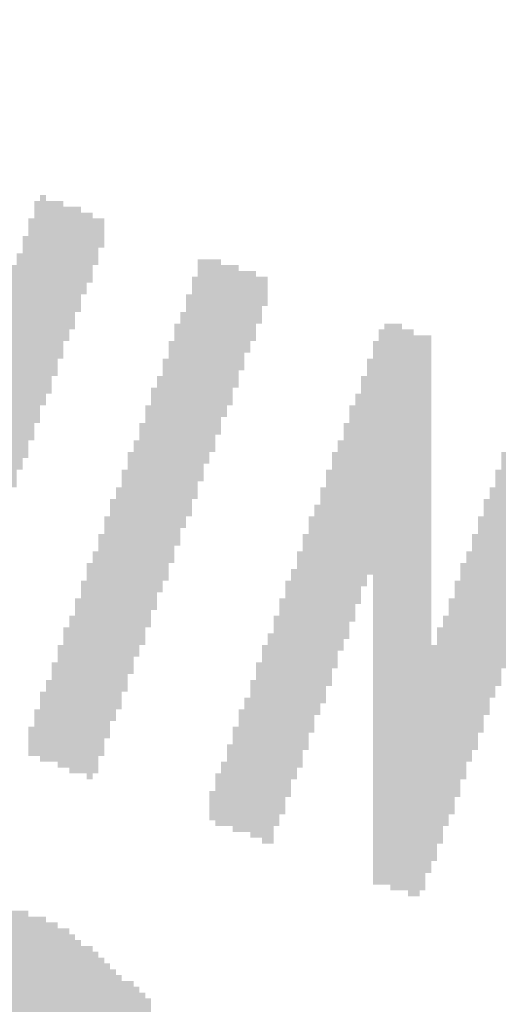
# Model space of a CAD drawing. Header units: millimetres. Extents: x 861 to 1254, y -31 to 249.
# Tile 31 of 41: x 1151.69 to 1154.19, y 119.71 to 124.85. Entities that reach past the tile are written whole.
import ezdxf

# ---------------------------------------------------------------- set-up
doc = ezdxf.new("R2010")
doc.units = ezdxf.units.MM
doc.header["$LTSCALE"] = 32.67
doc.header["$PDMODE"] = 3
doc.header["$PDSIZE"] = 0.3125
doc.layers.get('0').update_dxf_attribs({"linetype": 'CONTINUOUS'})
doc.layers.get('Defpoints').update_dxf_attribs({"linetype": 'CONTINUOUS'})
doc.layers.add('尺寸標柱線', color=3, linetype='CONTINUOUS', lineweight=15)
doc.styles.get("Standard").update_dxf_attribs({"font": 'times.ttf', "width": 0.8})
doc.dimstyles.new('ISO-25(2)', dxfattribs={"dimtxt": 3, "dimasz": 2.5, "dimexe": 1, "dimexo": 1, "dimgap": 1, "dimtad": 1, "dimlfac": 0.666667, "dimdsep": 46, "dimtxsty": 'Standard', "dimcen": 2.5, "dimclrd": 3, "dimclre": 3, "dimclrt": 2, "dimadec": 0, "dimazin": 2, "dimtfac": 1, "dimtmove": 0, "dimatfit": 3, "dimfxl": 0, "dimarcsym": 0})

# ---------------------------------------------------------------- blocks, each defined once
blk = doc.blocks.new('*D261')
at = {"layer": 'Defpoints', "color": 0}
for p in [(1077.095, 124.083), (1088.6846, 124.083), (1203.4046, 79.428)]:
    blk.add_point(p, dxfattribs=at)
at = {"layer": '尺寸標柱線', "color": 3, "linetype": 'ByBlock', "lineweight": -2}
blk.add_line((1087.6846, 124.083), (1068.3552, 124.083), dxfattribs=at)
at = {"layer": '尺寸標柱線', "color": 2, "insert": (1072.2251, 126.6133), "char_height": 3, "attachment_point": 5}
blk.add_mtext('29.77', dxfattribs=at)
blk = doc.blocks.new('*D267')
at = {"layer": 'Defpoints', "color": 0}
for p in [(1077.1583, 132.768), (1100.9446, 132.768), (1203.4046, 79.428)]:
    blk.add_point(p, dxfattribs=at)
at = {"layer": '尺寸標柱線', "color": 3, "linetype": 'ByBlock', "lineweight": -2}
blk.add_line((1099.9446, 132.768), (1068.4651, 132.768), dxfattribs=at)
at = {"layer": '尺寸標柱線', "color": 2, "insert": (1072.3117, 135.2983), "char_height": 3, "attachment_point": 5}
blk.add_mtext('35.56', dxfattribs=at)
blk = doc.blocks.new('*D270')
at = {"layer": 'Defpoints', "color": 0}
for p in [(1104.3446, 169.5112), (1104.3446, 136.168), (1203.4046, 79.428)]:
    blk.add_point(p, dxfattribs=at)
at = {"layer": '尺寸標柱線', "color": 3, "linetype": 'ByBlock', "lineweight": -2}
blk.add_line((1104.3446, 137.168), (1104.3446, 178.2095), dxfattribs=at)
at = {"layer": '尺寸標柱線', "color": 2, "insert": (1101.8143, 174.3603), "char_height": 3, "attachment_point": 5, "rotation": 90}
blk.add_mtext('66.04', dxfattribs=at)
blk = doc.blocks.new('*D271')
at = {"layer": 'Defpoints', "color": 0}
for p in [(1096.0238, 170.0804), (1099.1096, 115.258), (1203.4046, 79.428)]:
    blk.add_point(p, dxfattribs=at)
at = {"layer": '尺寸標柱線', "color": 3, "linetype": 'ByBlock', "lineweight": -2}
for p, q in [((1096.0238, 165.0804), (1096.0238, 178.6075)), ((1099.1096, 160.0804), (1096.0238, 165.0804)), ((1099.1096, 116.258), (1099.1096, 160.0804))]:
    blk.add_line(p, q, dxfattribs=at)
at = {"layer": '尺寸標柱線', "color": 2, "insert": (1093.4935, 174.8439), "char_height": 3, "attachment_point": 5, "rotation": 90}
blk.add_mtext('69.53', dxfattribs=at)

msp = doc.modelspace()

# ---------------------------------------------------------------- linework, layer by layer
at = {"color": 5}
for points in [[(1151.7943, 123.8602, 0.1524, 0.1524, 0), (1151.8248, 123.8602, 0.1524, 0.1524, 0)], [(1151.9162, 123.8297, 0.1524, 0.1524, 0), (1151.7638, 123.8297, 0.1524, 0.1524, 0)], [(1151.7638, 123.7993, 0.1524, 0.1524, 0), (1152.0077, 123.7993, 0.1524, 0.1524, 0)], [(1152.0686, 123.7688, 0.1524, 0.1524, 0), (1151.7638, 123.7688, 0.1524, 0.1524, 0)], [(1151.7333, 123.7383, 0.1524, 0.1524, 0), (1152.1296, 123.7383, 0.1524, 0.1524, 0)], [(1152.0991, 123.7078, 0.1524, 0.1524, 0), (1151.7333, 123.7078, 0.1524, 0.1524, 0)], [(1151.7333, 123.6773, 0.1524, 0.1524, 0), (1152.0991, 123.6773, 0.1524, 0.1524, 0)], [(1152.0991, 123.6469, 0.1524, 0.1524, 0), (1151.7029, 123.6469, 0.1524, 0.1524, 0)], [(1151.7029, 123.6164, 0.1524, 0.1524, 0), (1152.0686, 123.6164, 0.1524, 0.1524, 0)], [(1151.6724, 123.5554, 0.1524, 0.1524, 0), (1152.0686, 123.5554, 0.1524, 0.1524, 0)], [(1152.0686, 123.5859, 0.1524, 0.1524, 0), (1151.7029, 123.5859, 0.1524, 0.1524, 0)], [(1151.6419, 123.4945, 0.1524, 0.1524, 0), (1152.0381, 123.4945, 0.1524, 0.1524, 0)], [(1152.0381, 123.5249, 0.1524, 0.1524, 0), (1151.6724, 123.5249, 0.1524, 0.1524, 0)], [(1152.7392, 123.5249, 0.1524, 0.1524, 0), (1152.6173, 123.5249, 0.1524, 0.1524, 0)], [(1152.6173, 123.4945, 0.1524, 0.1524, 0), (1152.8306, 123.4945, 0.1524, 0.1524, 0)], [(1152.0077, 123.464, 0.1524, 0.1524, 0), (1151.6419, 123.464, 0.1524, 0.1524, 0)], [(1152.9221, 123.464, 0.1524, 0.1524, 0), (1152.6173, 123.464, 0.1524, 0.1524, 0)], [(1152.0077, 123.403, 0.1524, 0.1524, 0), (1151.6114, 123.403, 0.1524, 0.1524, 0)], [(1151.6419, 123.4335, 0.1524, 0.1524, 0), (1152.0077, 123.4335, 0.1524, 0.1524, 0)], [(1152.5868, 123.4335, 0.1524, 0.1524, 0), (1152.983, 123.4335, 0.1524, 0.1524, 0)], [(1152.9525, 123.403, 0.1524, 0.1524, 0), (1152.5868, 123.403, 0.1524, 0.1524, 0)], [(1151.6114, 123.3725, 0.1524, 0.1524, 0), (1151.9772, 123.3725, 0.1524, 0.1524, 0)], [(1151.9772, 123.3421, 0.1524, 0.1524, 0), (1151.6114, 123.3421, 0.1524, 0.1524, 0)], [(1152.9525, 123.3421, 0.1524, 0.1524, 0), (1152.5563, 123.3421, 0.1524, 0.1524, 0)], [(1152.5868, 123.3725, 0.1524, 0.1524, 0), (1152.9525, 123.3725, 0.1524, 0.1524, 0)], [(1151.5809, 123.3116, 0.1524, 0.1524, 0), (1151.9772, 123.3116, 0.1524, 0.1524, 0)], [(1152.5563, 123.3116, 0.1524, 0.1524, 0), (1152.9221, 123.3116, 0.1524, 0.1524, 0)], [(1151.5505, 123.2506, 0.1524, 0.1524, 0), (1151.9467, 123.2506, 0.1524, 0.1524, 0)], [(1151.9467, 123.2811, 0.1524, 0.1524, 0), (1151.5809, 123.2811, 0.1524, 0.1524, 0)], [(1152.5258, 123.2506, 0.1524, 0.1524, 0), (1152.9221, 123.2506, 0.1524, 0.1524, 0)], [(1152.9221, 123.2811, 0.1524, 0.1524, 0), (1152.5563, 123.2811, 0.1524, 0.1524, 0)], [(1151.9162, 123.2201, 0.1524, 0.1524, 0), (1151.5505, 123.2201, 0.1524, 0.1524, 0)], [(1151.5505, 123.1897, 0.1524, 0.1524, 0), (1151.9162, 123.1897, 0.1524, 0.1524, 0)], [(1152.4953, 123.1897, 0.1524, 0.1524, 0), (1152.8916, 123.1897, 0.1524, 0.1524, 0)], [(1152.8916, 123.2201, 0.1524, 0.1524, 0), (1152.5258, 123.2201, 0.1524, 0.1524, 0)], [(1153.5926, 123.1897, 0.1524, 0.1524, 0), (1153.6841, 123.1897, 0.1524, 0.1524, 0)], [(1151.9162, 123.1592, 0.1524, 0.1524, 0), (1151.52, 123.1592, 0.1524, 0.1524, 0)], [(1152.8611, 123.1592, 0.1524, 0.1524, 0), (1152.4953, 123.1592, 0.1524, 0.1524, 0)], [(1153.745, 123.1592, 0.1524, 0.1524, 0), (1153.5621, 123.1592, 0.1524, 0.1524, 0)], [(1151.52, 123.1287, 0.1524, 0.1524, 0), (1151.8857, 123.1287, 0.1524, 0.1524, 0)], [(1151.8857, 123.0982, 0.1524, 0.1524, 0), (1151.52, 123.0982, 0.1524, 0.1524, 0)], [(1152.8611, 123.0982, 0.1524, 0.1524, 0), (1152.4649, 123.0982, 0.1524, 0.1524, 0)], [(1152.4953, 123.1287, 0.1524, 0.1524, 0), (1152.8611, 123.1287, 0.1524, 0.1524, 0)], [(1153.8365, 123.0982, 0.1524, 0.1524, 0), (1153.5317, 123.0982, 0.1524, 0.1524, 0)], [(1153.5621, 123.1287, 0.1524, 0.1524, 0), (1153.8365, 123.1287, 0.1524, 0.1524, 0)], [(1151.4895, 123.0677, 0.1524, 0.1524, 0), (1151.8857, 123.0677, 0.1524, 0.1524, 0)], [(1151.8553, 123.0373, 0.1524, 0.1524, 0), (1151.4895, 123.0373, 0.1524, 0.1524, 0)], [(1152.4649, 123.0677, 0.1524, 0.1524, 0), (1152.8306, 123.0677, 0.1524, 0.1524, 0)], [(1152.8306, 123.0373, 0.1524, 0.1524, 0), (1152.4649, 123.0373, 0.1524, 0.1524, 0)], [(1153.5317, 123.0677, 0.1524, 0.1524, 0), (1153.8365, 123.0677, 0.1524, 0.1524, 0)], [(1153.8365, 123.0373, 0.1524, 0.1524, 0), (1153.5317, 123.0373, 0.1524, 0.1524, 0)], [(1151.4895, 123.0068, 0.1524, 0.1524, 0), (1151.8553, 123.0068, 0.1524, 0.1524, 0)], [(1152.4344, 123.0068, 0.1524, 0.1524, 0), (1152.8306, 123.0068, 0.1524, 0.1524, 0)], [(1153.8365, 123.0068, 0.1524, 0.1524, 0), (1153.5012, 123.0068, 0.1524, 0.1524, 0)], [(1151.8553, 122.9763, 0.1524, 0.1524, 0), (1151.459, 122.9763, 0.1524, 0.1524, 0)], [(1151.459, 122.9458, 0.1524, 0.1524, 0), (1151.8248, 122.9458, 0.1524, 0.1524, 0)], [(1152.8001, 122.9763, 0.1524, 0.1524, 0), (1152.4344, 122.9763, 0.1524, 0.1524, 0)], [(1152.4344, 122.9458, 0.1524, 0.1524, 0), (1152.8001, 122.9458, 0.1524, 0.1524, 0)], [(1153.5012, 122.9763, 0.1524, 0.1524, 0), (1153.8365, 122.9763, 0.1524, 0.1524, 0)], [(1153.8365, 122.9458, 0.1524, 0.1524, 0), (1153.5012, 122.9458, 0.1524, 0.1524, 0)], [(1151.8248, 122.9153, 0.1524, 0.1524, 0), (1151.4285, 122.9153, 0.1524, 0.1524, 0)], [(1151.4285, 122.8849, 0.1524, 0.1524, 0), (1151.7943, 122.8849, 0.1524, 0.1524, 0)], [(1152.8001, 122.9153, 0.1524, 0.1524, 0), (1152.4039, 122.9153, 0.1524, 0.1524, 0)], [(1152.4039, 122.8849, 0.1524, 0.1524, 0), (1152.7697, 122.8849, 0.1524, 0.1524, 0)], [(1153.4707, 122.9153, 0.1524, 0.1524, 0), (1153.8365, 122.9153, 0.1524, 0.1524, 0)], [(1153.8365, 122.8849, 0.1524, 0.1524, 0), (1153.4707, 122.8849, 0.1524, 0.1524, 0)], [(1151.7943, 122.8544, 0.1524, 0.1524, 0), (1151.4285, 122.8544, 0.1524, 0.1524, 0)], [(1152.7697, 122.8544, 0.1524, 0.1524, 0), (1152.3734, 122.8544, 0.1524, 0.1524, 0)], [(1153.4707, 122.8544, 0.1524, 0.1524, 0), (1153.8365, 122.8544, 0.1524, 0.1524, 0)], [(1151.3981, 122.8239, 0.1524, 0.1524, 0), (1151.7943, 122.8239, 0.1524, 0.1524, 0)], [(1151.7638, 122.7934, 0.1524, 0.1524, 0), (1151.3981, 122.7934, 0.1524, 0.1524, 0)], [(1152.3734, 122.8239, 0.1524, 0.1524, 0), (1152.7392, 122.8239, 0.1524, 0.1524, 0)], [(1152.7392, 122.7934, 0.1524, 0.1524, 0), (1152.3734, 122.7934, 0.1524, 0.1524, 0)], [(1153.8365, 122.8239, 0.1524, 0.1524, 0), (1153.4402, 122.8239, 0.1524, 0.1524, 0)], [(1153.4402, 122.7934, 0.1524, 0.1524, 0), (1153.8365, 122.7934, 0.1524, 0.1524, 0)], [(1151.7638, 122.7325, 0.1524, 0.1524, 0), (1151.3676, 122.7325, 0.1524, 0.1524, 0)], [(1151.3981, 122.7629, 0.1524, 0.1524, 0), (1151.7638, 122.7629, 0.1524, 0.1524, 0)], [(1152.3429, 122.7629, 0.1524, 0.1524, 0), (1152.7392, 122.7629, 0.1524, 0.1524, 0)], [(1152.7087, 122.7325, 0.1524, 0.1524, 0), (1152.3429, 122.7325, 0.1524, 0.1524, 0)], [(1153.8365, 122.7629, 0.1524, 0.1524, 0), (1153.4097, 122.7629, 0.1524, 0.1524, 0)], [(1153.4097, 122.7325, 0.1524, 0.1524, 0), (1153.8365, 122.7325, 0.1524, 0.1524, 0)], [(1151.3676, 122.702, 0.1524, 0.1524, 0), (1151.7333, 122.702, 0.1524, 0.1524, 0)], [(1151.7333, 122.6715, 0.1524, 0.1524, 0), (1151.3676, 122.6715, 0.1524, 0.1524, 0)], [(1152.7087, 122.6715, 0.1524, 0.1524, 0), (1152.3125, 122.6715, 0.1524, 0.1524, 0)], [(1152.3429, 122.702, 0.1524, 0.1524, 0), (1152.7087, 122.702, 0.1524, 0.1524, 0)], [(1153.3793, 122.6715, 0.1524, 0.1524, 0), (1153.8365, 122.6715, 0.1524, 0.1524, 0)], [(1153.8365, 122.702, 0.1524, 0.1524, 0), (1153.4097, 122.702, 0.1524, 0.1524, 0)], [(1154.2632, 122.6715, 0.1524, 0.1524, 0), (1154.6289, 122.6715, 0.1524, 0.1524, 0)], [(1151.3371, 122.641, 0.1524, 0.1524, 0), (1151.7333, 122.641, 0.1524, 0.1524, 0)], [(1152.3125, 122.641, 0.1524, 0.1524, 0), (1152.6782, 122.641, 0.1524, 0.1524, 0)], [(1153.8365, 122.641, 0.1524, 0.1524, 0), (1153.3793, 122.641, 0.1524, 0.1524, 0)], [(1154.6289, 122.641, 0.1524, 0.1524, 0), (1154.2632, 122.641, 0.1524, 0.1524, 0)], [(1151.3066, 122.5801, 0.1524, 0.1524, 0), (1151.7029, 122.5801, 0.1524, 0.1524, 0)], [(1151.7029, 122.6105, 0.1524, 0.1524, 0), (1151.3371, 122.6105, 0.1524, 0.1524, 0)], [(1152.282, 122.5801, 0.1524, 0.1524, 0), (1152.6477, 122.5801, 0.1524, 0.1524, 0)], [(1152.6782, 122.6105, 0.1524, 0.1524, 0), (1152.3125, 122.6105, 0.1524, 0.1524, 0)], [(1153.8365, 122.5801, 0.1524, 0.1524, 0), (1153.3488, 122.5801, 0.1524, 0.1524, 0)], [(1153.3793, 122.6105, 0.1524, 0.1524, 0), (1153.8365, 122.6105, 0.1524, 0.1524, 0)], [(1154.2327, 122.6105, 0.1524, 0.1524, 0), (1154.5985, 122.6105, 0.1524, 0.1524, 0)], [(1154.5985, 122.5801, 0.1524, 0.1524, 0), (1154.2327, 122.5801, 0.1524, 0.1524, 0)], [(1151.6724, 122.5496, 0.1524, 0.1524, 0), (1151.3066, 122.5496, 0.1524, 0.1524, 0)], [(1151.3066, 122.5191, 0.1524, 0.1524, 0), (1151.6724, 122.5191, 0.1524, 0.1524, 0)], [(1152.2515, 122.5191, 0.1524, 0.1524, 0), (1152.6477, 122.5191, 0.1524, 0.1524, 0)], [(1152.6477, 122.5496, 0.1524, 0.1524, 0), (1152.282, 122.5496, 0.1524, 0.1524, 0)], [(1153.8365, 122.5191, 0.1524, 0.1524, 0), (1153.3183, 122.5191, 0.1524, 0.1524, 0)], [(1153.3488, 122.5496, 0.1524, 0.1524, 0), (1153.8365, 122.5496, 0.1524, 0.1524, 0)], [(1154.568, 122.5191, 0.1524, 0.1524, 0), (1154.2022, 122.5191, 0.1524, 0.1524, 0)], [(1154.2327, 122.5496, 0.1524, 0.1524, 0), (1154.5985, 122.5496, 0.1524, 0.1524, 0)], [(1151.6724, 122.4886, 0.1524, 0.1524, 0), (1151.2761, 122.4886, 0.1524, 0.1524, 0)], [(1152.6173, 122.4886, 0.1524, 0.1524, 0), (1152.2515, 122.4886, 0.1524, 0.1524, 0)], [(1153.3183, 122.4886, 0.1524, 0.1524, 0), (1153.8365, 122.4886, 0.1524, 0.1524, 0)], [(1154.2022, 122.4886, 0.1524, 0.1524, 0), (1154.568, 122.4886, 0.1524, 0.1524, 0)], [(1151.2761, 122.4581, 0.1524, 0.1524, 0), (1151.6419, 122.4581, 0.1524, 0.1524, 0)], [(1151.6419, 122.4277, 0.1524, 0.1524, 0), (1151.2761, 122.4277, 0.1524, 0.1524, 0)], [(1152.6173, 122.4277, 0.1524, 0.1524, 0), (1152.221, 122.4277, 0.1524, 0.1524, 0)], [(1152.2515, 122.4581, 0.1524, 0.1524, 0), (1152.6173, 122.4581, 0.1524, 0.1524, 0)], [(1153.2878, 122.4277, 0.1524, 0.1524, 0), (1153.8365, 122.4277, 0.1524, 0.1524, 0)], [(1153.8365, 122.4581, 0.1524, 0.1524, 0), (1153.3183, 122.4581, 0.1524, 0.1524, 0)], [(1154.1717, 122.4277, 0.1524, 0.1524, 0), (1154.5375, 122.4277, 0.1524, 0.1524, 0)], [(1154.568, 122.4581, 0.1524, 0.1524, 0), (1154.2022, 122.4581, 0.1524, 0.1524, 0)], [(1151.2457, 122.3972, 0.1524, 0.1524, 0), (1151.6419, 122.3972, 0.1524, 0.1524, 0)], [(1151.6114, 122.3667, 0.1524, 0.1524, 0), (1151.2457, 122.3667, 0.1524, 0.1524, 0)], [(1152.221, 122.3972, 0.1524, 0.1524, 0), (1152.5868, 122.3972, 0.1524, 0.1524, 0)], [(1152.5868, 122.3667, 0.1524, 0.1524, 0), (1152.221, 122.3667, 0.1524, 0.1524, 0)], [(1153.8365, 122.3972, 0.1524, 0.1524, 0), (1153.2878, 122.3972, 0.1524, 0.1524, 0)], [(1153.2878, 122.3667, 0.1524, 0.1524, 0), (1153.8365, 122.3667, 0.1524, 0.1524, 0)], [(1154.5375, 122.3972, 0.1524, 0.1524, 0), (1154.1717, 122.3972, 0.1524, 0.1524, 0)], [(1154.1717, 122.3667, 0.1524, 0.1524, 0), (1154.507, 122.3667, 0.1524, 0.1524, 0)], [(1151.2457, 122.3362, 0.1524, 0.1524, 0), (1151.6114, 122.3362, 0.1524, 0.1524, 0)], [(1152.1905, 122.3362, 0.1524, 0.1524, 0), (1152.5868, 122.3362, 0.1524, 0.1524, 0)], [(1153.8365, 122.3362, 0.1524, 0.1524, 0), (1153.2573, 122.3362, 0.1524, 0.1524, 0)], [(1154.507, 122.3362, 0.1524, 0.1524, 0), (1154.1413, 122.3362, 0.1524, 0.1524, 0)], [(1151.6114, 122.3057, 0.1524, 0.1524, 0), (1151.2152, 122.3057, 0.1524, 0.1524, 0)], [(1152.1601, 122.2753, 0.1524, 0.1524, 0), (1152.5563, 122.2753, 0.1524, 0.1524, 0)], [(1152.5563, 122.3057, 0.1524, 0.1524, 0), (1152.1905, 122.3057, 0.1524, 0.1524, 0)], [(1153.2573, 122.3057, 0.1524, 0.1524, 0), (1153.8365, 122.3057, 0.1524, 0.1524, 0)], [(1153.8365, 122.2753, 0.1524, 0.1524, 0), (1153.2573, 122.2753, 0.1524, 0.1524, 0)], [(1154.4765, 122.2753, 0.1524, 0.1524, 0), (1154.1108, 122.2753, 0.1524, 0.1524, 0)], [(1154.1413, 122.3057, 0.1524, 0.1524, 0), (1154.507, 122.3057, 0.1524, 0.1524, 0)], [(1152.5258, 122.2448, 0.1524, 0.1524, 0), (1152.1601, 122.2448, 0.1524, 0.1524, 0)], [(1152.1601, 122.2143, 0.1524, 0.1524, 0), (1152.5258, 122.2143, 0.1524, 0.1524, 0)], [(1153.2269, 122.2448, 0.1524, 0.1524, 0), (1153.8365, 122.2448, 0.1524, 0.1524, 0)], [(1153.8365, 122.2143, 0.1524, 0.1524, 0), (1153.2269, 122.2143, 0.1524, 0.1524, 0)], [(1154.1108, 122.2448, 0.1524, 0.1524, 0), (1154.4765, 122.2448, 0.1524, 0.1524, 0)], [(1154.4765, 122.2143, 0.1524, 0.1524, 0), (1154.1108, 122.2143, 0.1524, 0.1524, 0)], [(1152.5258, 122.1838, 0.1524, 0.1524, 0), (1152.1296, 122.1838, 0.1524, 0.1524, 0)], [(1153.1964, 122.1838, 0.1524, 0.1524, 0), (1153.8365, 122.1838, 0.1524, 0.1524, 0)], [(1154.0803, 122.1838, 0.1524, 0.1524, 0), (1154.4461, 122.1838, 0.1524, 0.1524, 0)], [(1152.1296, 122.1533, 0.1524, 0.1524, 0), (1152.4953, 122.1533, 0.1524, 0.1524, 0)], [(1152.4953, 122.1229, 0.1524, 0.1524, 0), (1152.1296, 122.1229, 0.1524, 0.1524, 0)], [(1153.8365, 122.1533, 0.1524, 0.1524, 0), (1153.1964, 122.1533, 0.1524, 0.1524, 0)], [(1153.1964, 122.1229, 0.1524, 0.1524, 0), (1153.8365, 122.1229, 0.1524, 0.1524, 0)], [(1154.4461, 122.1533, 0.1524, 0.1524, 0), (1154.0803, 122.1533, 0.1524, 0.1524, 0)], [(1154.0803, 122.1229, 0.1524, 0.1524, 0), (1154.4461, 122.1229, 0.1524, 0.1524, 0)], [(1152.0991, 122.0924, 0.1524, 0.1524, 0), (1152.4953, 122.0924, 0.1524, 0.1524, 0)], [(1152.4649, 122.0619, 0.1524, 0.1524, 0), (1152.0991, 122.0619, 0.1524, 0.1524, 0)], [(1153.8365, 122.0924, 0.1524, 0.1524, 0), (1153.1659, 122.0924, 0.1524, 0.1524, 0)], [(1153.1659, 122.0619, 0.1524, 0.1524, 0), (1153.8365, 122.0619, 0.1524, 0.1524, 0)], [(1154.4156, 122.0924, 0.1524, 0.1524, 0), (1154.0498, 122.0924, 0.1524, 0.1524, 0)], [(1154.0498, 122.0619, 0.1524, 0.1524, 0), (1154.4156, 122.0619, 0.1524, 0.1524, 0)], [(1152.0991, 122.0314, 0.1524, 0.1524, 0), (1152.4649, 122.0314, 0.1524, 0.1524, 0)], [(1153.8365, 122.0314, 0.1524, 0.1524, 0), (1153.1659, 122.0314, 0.1524, 0.1524, 0)], [(1154.3851, 122.0314, 0.1524, 0.1524, 0), (1154.0498, 122.0314, 0.1524, 0.1524, 0)], [(1152.4649, 122.0009, 0.1524, 0.1524, 0), (1152.0686, 122.0009, 0.1524, 0.1524, 0)], [(1152.0686, 121.9705, 0.1524, 0.1524, 0), (1152.4344, 121.9705, 0.1524, 0.1524, 0)], [(1153.1354, 122.0009, 0.1524, 0.1524, 0), (1153.5012, 122.0009, 0.1524, 0.1524, 0)], [(1153.5012, 121.9705, 0.1524, 0.1524, 0), (1153.1354, 121.9705, 0.1524, 0.1524, 0)], [(1153.5317, 122.0009, 0.1524, 0.1524, 0), (1153.8365, 122.0009, 0.1524, 0.1524, 0)], [(1153.8365, 121.9705, 0.1524, 0.1524, 0), (1153.5317, 121.9705, 0.1524, 0.1524, 0)], [(1154.0193, 122.0009, 0.1524, 0.1524, 0), (1154.3851, 122.0009, 0.1524, 0.1524, 0)], [(1154.3851, 121.9705, 0.1524, 0.1524, 0), (1154.0193, 121.9705, 0.1524, 0.1524, 0)], [(1152.4344, 121.94, 0.1524, 0.1524, 0), (1152.0381, 121.94, 0.1524, 0.1524, 0)], [(1152.0381, 121.9095, 0.1524, 0.1524, 0), (1152.4039, 121.9095, 0.1524, 0.1524, 0)], [(1153.4707, 121.9095, 0.1524, 0.1524, 0), (1153.1049, 121.9095, 0.1524, 0.1524, 0)], [(1153.1354, 121.94, 0.1524, 0.1524, 0), (1153.4707, 121.94, 0.1524, 0.1524, 0)], [(1153.5317, 121.94, 0.1524, 0.1524, 0), (1153.8365, 121.94, 0.1524, 0.1524, 0)], [(1153.8365, 121.9095, 0.1524, 0.1524, 0), (1153.5317, 121.9095, 0.1524, 0.1524, 0)], [(1153.9889, 121.94, 0.1524, 0.1524, 0), (1154.3546, 121.94, 0.1524, 0.1524, 0)], [(1154.3546, 121.9095, 0.1524, 0.1524, 0), (1153.9889, 121.9095, 0.1524, 0.1524, 0)], [(1152.4039, 121.879, 0.1524, 0.1524, 0), (1152.0381, 121.879, 0.1524, 0.1524, 0)], [(1153.1049, 121.879, 0.1524, 0.1524, 0), (1153.4707, 121.879, 0.1524, 0.1524, 0)], [(1153.5317, 121.879, 0.1524, 0.1524, 0), (1153.8365, 121.879, 0.1524, 0.1524, 0)], [(1153.9889, 121.879, 0.1524, 0.1524, 0), (1154.3546, 121.879, 0.1524, 0.1524, 0)], [(1152.0077, 121.8485, 0.1524, 0.1524, 0), (1152.4039, 121.8485, 0.1524, 0.1524, 0)], [(1152.3734, 121.8181, 0.1524, 0.1524, 0), (1152.0077, 121.8181, 0.1524, 0.1524, 0)], [(1153.4402, 121.8485, 0.1524, 0.1524, 0), (1153.0745, 121.8485, 0.1524, 0.1524, 0)], [(1153.0745, 121.8181, 0.1524, 0.1524, 0), (1153.4402, 121.8181, 0.1524, 0.1524, 0)], [(1153.8365, 121.8485, 0.1524, 0.1524, 0), (1153.5317, 121.8485, 0.1524, 0.1524, 0)], [(1153.5317, 121.8181, 0.1524, 0.1524, 0), (1153.8365, 121.8181, 0.1524, 0.1524, 0)], [(1154.3241, 121.8485, 0.1524, 0.1524, 0), (1153.9584, 121.8485, 0.1524, 0.1524, 0)], [(1153.9584, 121.8181, 0.1524, 0.1524, 0), (1154.3241, 121.8181, 0.1524, 0.1524, 0)], [(1152.3734, 121.7571, 0.1524, 0.1524, 0), (1151.9772, 121.7571, 0.1524, 0.1524, 0)], [(1152.0077, 121.7876, 0.1524, 0.1524, 0), (1152.3734, 121.7876, 0.1524, 0.1524, 0)], [(1153.044, 121.7571, 0.1524, 0.1524, 0), (1153.4097, 121.7571, 0.1524, 0.1524, 0)], [(1153.4402, 121.7876, 0.1524, 0.1524, 0), (1153.0745, 121.7876, 0.1524, 0.1524, 0)], [(1153.8365, 121.7876, 0.1524, 0.1524, 0), (1153.5317, 121.7876, 0.1524, 0.1524, 0)], [(1153.5317, 121.7571, 0.1524, 0.1524, 0), (1153.8365, 121.7571, 0.1524, 0.1524, 0)], [(1153.9279, 121.7571, 0.1524, 0.1524, 0), (1154.2937, 121.7571, 0.1524, 0.1524, 0)], [(1154.3241, 121.7876, 0.1524, 0.1524, 0), (1153.9584, 121.7876, 0.1524, 0.1524, 0)], [(1151.9772, 121.7266, 0.1524, 0.1524, 0), (1152.3429, 121.7266, 0.1524, 0.1524, 0)], [(1152.3429, 121.6961, 0.1524, 0.1524, 0), (1151.9772, 121.6961, 0.1524, 0.1524, 0)], [(1153.4097, 121.7266, 0.1524, 0.1524, 0), (1153.044, 121.7266, 0.1524, 0.1524, 0)], [(1153.044, 121.6961, 0.1524, 0.1524, 0), (1153.4097, 121.6961, 0.1524, 0.1524, 0)], [(1153.8365, 121.7266, 0.1524, 0.1524, 0), (1153.5317, 121.7266, 0.1524, 0.1524, 0)], [(1153.5317, 121.6961, 0.1524, 0.1524, 0), (1153.8365, 121.6961, 0.1524, 0.1524, 0)], [(1154.2937, 121.7266, 0.1524, 0.1524, 0), (1153.9279, 121.7266, 0.1524, 0.1524, 0)], [(1153.9279, 121.6961, 0.1524, 0.1524, 0), (1154.2632, 121.6961, 0.1524, 0.1524, 0)], [(1151.9467, 121.6657, 0.1524, 0.1524, 0), (1152.3429, 121.6657, 0.1524, 0.1524, 0)], [(1153.3793, 121.6657, 0.1524, 0.1524, 0), (1153.0135, 121.6657, 0.1524, 0.1524, 0)], [(1153.8365, 121.6657, 0.1524, 0.1524, 0), (1153.5317, 121.6657, 0.1524, 0.1524, 0)], [(1154.2632, 121.6657, 0.1524, 0.1524, 0), (1153.8974, 121.6657, 0.1524, 0.1524, 0)], [(1151.9162, 121.6047, 0.1524, 0.1524, 0), (1152.3125, 121.6047, 0.1524, 0.1524, 0)], [(1152.3125, 121.6352, 0.1524, 0.1524, 0), (1151.9467, 121.6352, 0.1524, 0.1524, 0)], [(1153.0135, 121.6352, 0.1524, 0.1524, 0), (1153.3793, 121.6352, 0.1524, 0.1524, 0)], [(1153.3488, 121.6047, 0.1524, 0.1524, 0), (1153.0135, 121.6047, 0.1524, 0.1524, 0)], [(1153.5317, 121.6352, 0.1524, 0.1524, 0), (1153.8365, 121.6352, 0.1524, 0.1524, 0)], [(1153.8365, 121.6047, 0.1524, 0.1524, 0), (1153.5317, 121.6047, 0.1524, 0.1524, 0)], [(1154.2327, 121.6047, 0.1524, 0.1524, 0), (1153.8669, 121.6047, 0.1524, 0.1524, 0)], [(1153.8974, 121.6352, 0.1524, 0.1524, 0), (1154.2632, 121.6352, 0.1524, 0.1524, 0)], [(1152.282, 121.5742, 0.1524, 0.1524, 0), (1151.9162, 121.5742, 0.1524, 0.1524, 0)], [(1151.9162, 121.5437, 0.1524, 0.1524, 0), (1152.282, 121.5437, 0.1524, 0.1524, 0)], [(1152.983, 121.5742, 0.1524, 0.1524, 0), (1153.3488, 121.5742, 0.1524, 0.1524, 0)], [(1153.3488, 121.5437, 0.1524, 0.1524, 0), (1152.983, 121.5437, 0.1524, 0.1524, 0)], [(1153.5317, 121.5742, 0.1524, 0.1524, 0), (1153.8365, 121.5742, 0.1524, 0.1524, 0)], [(1153.8365, 121.5437, 0.1524, 0.1524, 0), (1153.5317, 121.5437, 0.1524, 0.1524, 0)], [(1153.8669, 121.5742, 0.1524, 0.1524, 0), (1154.2327, 121.5742, 0.1524, 0.1524, 0)], [(1154.2327, 121.5437, 0.1524, 0.1524, 0), (1153.8669, 121.5437, 0.1524, 0.1524, 0)], [(1152.282, 121.5133, 0.1524, 0.1524, 0), (1151.8857, 121.5133, 0.1524, 0.1524, 0)], [(1152.9525, 121.5133, 0.1524, 0.1524, 0), (1153.3183, 121.5133, 0.1524, 0.1524, 0)], [(1153.5317, 121.5133, 0.1524, 0.1524, 0), (1154.2022, 121.5133, 0.1524, 0.1524, 0)], [(1151.8857, 121.4828, 0.1524, 0.1524, 0), (1152.2515, 121.4828, 0.1524, 0.1524, 0)], [(1152.2515, 121.4523, 0.1524, 0.1524, 0), (1151.8857, 121.4523, 0.1524, 0.1524, 0)], [(1153.3183, 121.4828, 0.1524, 0.1524, 0), (1152.9525, 121.4828, 0.1524, 0.1524, 0)], [(1152.9525, 121.4523, 0.1524, 0.1524, 0), (1153.3183, 121.4523, 0.1524, 0.1524, 0)], [(1154.2022, 121.4828, 0.1524, 0.1524, 0), (1153.5317, 121.4828, 0.1524, 0.1524, 0)], [(1153.5317, 121.4523, 0.1524, 0.1524, 0), (1154.2022, 121.4523, 0.1524, 0.1524, 0)], [(1151.8553, 121.4218, 0.1524, 0.1524, 0), (1152.2515, 121.4218, 0.1524, 0.1524, 0)], [(1152.221, 121.3913, 0.1524, 0.1524, 0), (1151.8553, 121.3913, 0.1524, 0.1524, 0)], [(1153.2878, 121.4218, 0.1524, 0.1524, 0), (1152.9221, 121.4218, 0.1524, 0.1524, 0)], [(1152.9221, 121.3913, 0.1524, 0.1524, 0), (1153.2878, 121.3913, 0.1524, 0.1524, 0)], [(1154.1717, 121.4218, 0.1524, 0.1524, 0), (1153.5317, 121.4218, 0.1524, 0.1524, 0)], [(1153.5317, 121.3913, 0.1524, 0.1524, 0), (1154.1717, 121.3913, 0.1524, 0.1524, 0)], [(1151.8553, 121.3609, 0.1524, 0.1524, 0), (1152.221, 121.3609, 0.1524, 0.1524, 0)], [(1153.2878, 121.3609, 0.1524, 0.1524, 0), (1152.9221, 121.3609, 0.1524, 0.1524, 0)], [(1154.1413, 121.3609, 0.1524, 0.1524, 0), (1153.5317, 121.3609, 0.1524, 0.1524, 0)], [(1152.221, 121.3304, 0.1524, 0.1524, 0), (1151.8248, 121.3304, 0.1524, 0.1524, 0)], [(1151.8248, 121.2999, 0.1524, 0.1524, 0), (1152.1905, 121.2999, 0.1524, 0.1524, 0)], [(1152.8916, 121.3304, 0.1524, 0.1524, 0), (1153.2573, 121.3304, 0.1524, 0.1524, 0)], [(1153.2573, 121.2999, 0.1524, 0.1524, 0), (1152.8916, 121.2999, 0.1524, 0.1524, 0)], [(1153.5317, 121.3304, 0.1524, 0.1524, 0), (1154.1413, 121.3304, 0.1524, 0.1524, 0)], [(1154.1413, 121.2999, 0.1524, 0.1524, 0), (1153.5317, 121.2999, 0.1524, 0.1524, 0)], [(1152.1905, 121.2694, 0.1524, 0.1524, 0), (1151.7943, 121.2694, 0.1524, 0.1524, 0)], [(1151.7943, 121.2389, 0.1524, 0.1524, 0), (1152.1601, 121.2389, 0.1524, 0.1524, 0)], [(1153.2269, 121.2389, 0.1524, 0.1524, 0), (1152.8611, 121.2389, 0.1524, 0.1524, 0)], [(1152.8916, 121.2694, 0.1524, 0.1524, 0), (1153.2269, 121.2694, 0.1524, 0.1524, 0)], [(1153.5317, 121.2694, 0.1524, 0.1524, 0), (1154.1108, 121.2694, 0.1524, 0.1524, 0)], [(1154.1108, 121.2389, 0.1524, 0.1524, 0), (1153.5317, 121.2389, 0.1524, 0.1524, 0)], [(1152.1601, 121.2085, 0.1524, 0.1524, 0), (1151.7943, 121.2085, 0.1524, 0.1524, 0)], [(1152.8611, 121.2085, 0.1524, 0.1524, 0), (1153.2269, 121.2085, 0.1524, 0.1524, 0)], [(1153.5317, 121.2085, 0.1524, 0.1524, 0), (1154.1108, 121.2085, 0.1524, 0.1524, 0)], [(1151.7638, 121.178, 0.1524, 0.1524, 0), (1152.1601, 121.178, 0.1524, 0.1524, 0)], [(1151.7638, 121.1475, 0.1524, 0.1524, 0), (1152.1296, 121.1475, 0.1524, 0.1524, 0)], [(1153.1964, 121.178, 0.1524, 0.1524, 0), (1152.8306, 121.178, 0.1524, 0.1524, 0)], [(1152.8306, 121.1475, 0.1524, 0.1524, 0), (1153.1964, 121.1475, 0.1524, 0.1524, 0)], [(1154.0803, 121.178, 0.1524, 0.1524, 0), (1153.5317, 121.178, 0.1524, 0.1524, 0)], [(1153.5317, 121.1475, 0.1524, 0.1524, 0), (1154.0803, 121.1475, 0.1524, 0.1524, 0)], [(1151.7333, 121.0865, 0.1524, 0.1524, 0), (1152.1296, 121.0865, 0.1524, 0.1524, 0)], [(1152.1296, 121.117, 0.1524, 0.1524, 0), (1151.7638, 121.117, 0.1524, 0.1524, 0)], [(1152.8001, 121.0865, 0.1524, 0.1524, 0), (1153.1659, 121.0865, 0.1524, 0.1524, 0)], [(1153.1964, 121.117, 0.1524, 0.1524, 0), (1152.8306, 121.117, 0.1524, 0.1524, 0)], [(1154.0803, 121.117, 0.1524, 0.1524, 0), (1153.5317, 121.117, 0.1524, 0.1524, 0)], [(1153.5317, 121.0865, 0.1524, 0.1524, 0), (1154.0498, 121.0865, 0.1524, 0.1524, 0)], [(1152.0991, 121.0561, 0.1524, 0.1524, 0), (1151.7943, 121.0561, 0.1524, 0.1524, 0)], [(1153.1659, 121.0561, 0.1524, 0.1524, 0), (1152.8001, 121.0561, 0.1524, 0.1524, 0)], [(1154.0498, 121.0561, 0.1524, 0.1524, 0), (1153.5317, 121.0561, 0.1524, 0.1524, 0)], [(1151.8857, 121.0256, 0.1524, 0.1524, 0), (1152.0991, 121.0256, 0.1524, 0.1524, 0)], [(1152.0991, 120.9951, 0.1524, 0.1524, 0), (1151.9467, 120.9951, 0.1524, 0.1524, 0)], [(1153.1354, 120.9951, 0.1524, 0.1524, 0), (1152.7697, 120.9951, 0.1524, 0.1524, 0)], [(1152.8001, 121.0256, 0.1524, 0.1524, 0), (1153.1659, 121.0256, 0.1524, 0.1524, 0)], [(1153.5317, 121.0256, 0.1524, 0.1524, 0), (1154.0193, 121.0256, 0.1524, 0.1524, 0)], [(1154.0193, 120.9951, 0.1524, 0.1524, 0), (1153.5317, 120.9951, 0.1524, 0.1524, 0)], [(1152.0381, 120.9646, 0.1524, 0.1524, 0), (1152.0686, 120.9646, 0.1524, 0.1524, 0)], [(1152.7697, 120.9646, 0.1524, 0.1524, 0), (1153.1354, 120.9646, 0.1524, 0.1524, 0)], [(1153.1049, 120.9341, 0.1524, 0.1524, 0), (1152.7697, 120.9341, 0.1524, 0.1524, 0)], [(1153.5317, 120.9646, 0.1524, 0.1524, 0), (1154.0193, 120.9646, 0.1524, 0.1524, 0)], [(1153.9889, 120.9341, 0.1524, 0.1524, 0), (1153.5317, 120.9341, 0.1524, 0.1524, 0)], [(1152.7392, 120.9037, 0.1524, 0.1524, 0), (1153.1049, 120.9037, 0.1524, 0.1524, 0)], [(1153.5317, 120.9037, 0.1524, 0.1524, 0), (1153.9889, 120.9037, 0.1524, 0.1524, 0)], [(1152.7087, 120.8427, 0.1524, 0.1524, 0), (1153.0745, 120.8427, 0.1524, 0.1524, 0)], [(1153.1049, 120.8732, 0.1524, 0.1524, 0), (1152.7392, 120.8732, 0.1524, 0.1524, 0)], [(1153.9889, 120.8732, 0.1524, 0.1524, 0), (1153.5317, 120.8732, 0.1524, 0.1524, 0)], [(1153.5317, 120.8427, 0.1524, 0.1524, 0), (1153.9584, 120.8427, 0.1524, 0.1524, 0)], [(1153.0745, 120.8122, 0.1524, 0.1524, 0), (1152.7087, 120.8122, 0.1524, 0.1524, 0)], [(1152.7087, 120.7817, 0.1524, 0.1524, 0), (1153.0745, 120.7817, 0.1524, 0.1524, 0)], [(1153.5317, 120.8122, 0.1524, 0.1524, 0), (1153.9584, 120.8122, 0.1524, 0.1524, 0)], [(1153.9584, 120.7817, 0.1524, 0.1524, 0), (1153.5317, 120.7817, 0.1524, 0.1524, 0)], [(1153.044, 120.7513, 0.1524, 0.1524, 0), (1152.6782, 120.7513, 0.1524, 0.1524, 0)], [(1152.7087, 120.7208, 0.1524, 0.1524, 0), (1153.044, 120.7208, 0.1524, 0.1524, 0)], [(1153.5317, 120.7513, 0.1524, 0.1524, 0), (1153.9279, 120.7513, 0.1524, 0.1524, 0)], [(1153.9279, 120.7208, 0.1524, 0.1524, 0), (1153.5317, 120.7208, 0.1524, 0.1524, 0)], [(1153.0135, 120.6903, 0.1524, 0.1524, 0), (1152.8001, 120.6903, 0.1524, 0.1524, 0)], [(1153.5317, 120.6903, 0.1524, 0.1524, 0), (1153.8974, 120.6903, 0.1524, 0.1524, 0)], [(1152.8916, 120.6598, 0.1524, 0.1524, 0), (1153.0135, 120.6598, 0.1524, 0.1524, 0)], [(1153.0135, 120.6293, 0.1524, 0.1524, 0), (1152.9525, 120.6293, 0.1524, 0.1524, 0)], [(1153.8974, 120.6598, 0.1524, 0.1524, 0), (1153.5317, 120.6598, 0.1524, 0.1524, 0)], [(1153.5317, 120.6293, 0.1524, 0.1524, 0), (1153.8974, 120.6293, 0.1524, 0.1524, 0)], [(1153.8669, 120.5989, 0.1524, 0.1524, 0), (1153.5317, 120.5989, 0.1524, 0.1524, 0)], [(1153.5317, 120.5684, 0.1524, 0.1524, 0), (1153.8669, 120.5684, 0.1524, 0.1524, 0)], [(1153.8669, 120.5379, 0.1524, 0.1524, 0), (1153.5317, 120.5379, 0.1524, 0.1524, 0)], [(1153.5317, 120.5074, 0.1524, 0.1524, 0), (1153.8365, 120.5074, 0.1524, 0.1524, 0)], [(1153.8365, 120.4769, 0.1524, 0.1524, 0), (1153.5317, 120.4769, 0.1524, 0.1524, 0)], [(1153.5317, 120.4465, 0.1524, 0.1524, 0), (1153.806, 120.4465, 0.1524, 0.1524, 0)], [(1153.806, 120.416, 0.1524, 0.1524, 0), (1153.5317, 120.416, 0.1524, 0.1524, 0)], [(1153.6231, 120.3855, 0.1524, 0.1524, 0), (1153.806, 120.3855, 0.1524, 0.1524, 0)], [(1153.7755, 120.355, 0.1524, 0.1524, 0), (1153.7145, 120.355, 0.1524, 0.1524, 0)], [(1154.2632, 120.355, 0.1524, 0.1524, 0), (1154.6594, 120.355, 0.1524, 0.1524, 0)], [(1154.7509, 120.3245, 0.1524, 0.1524, 0), (1154.2632, 120.3245, 0.1524, 0.1524, 0)], [(1154.2632, 120.2941, 0.1524, 0.1524, 0), (1154.8423, 120.2941, 0.1524, 0.1524, 0)], [(1154.9033, 120.2636, 0.1524, 0.1524, 0), (1154.2632, 120.2636, 0.1524, 0.1524, 0)], [(1151.6419, 120.1569, 0.1524, 0.1524, 0), (1146.2165, 120.1569, 0.1524, 0.1524, 0)], [(1146.2165, 120.1264, 0.1524, 0.1524, 0), (1151.7333, 120.1264, 0.1524, 0.1524, 0)], [(1146.186, 120.0655, 0.1524, 0.1524, 0), (1151.8857, 120.0655, 0.1524, 0.1524, 0)], [(1151.8248, 120.0959, 0.1524, 0.1524, 0), (1146.2165, 120.0959, 0.1524, 0.1524, 0)], [(1146.1555, 120.0045, 0.1524, 0.1524, 0), (1151.9772, 120.0045, 0.1524, 0.1524, 0)], [(1151.9467, 120.035, 0.1524, 0.1524, 0), (1146.186, 120.035, 0.1524, 0.1524, 0)], [(1152.0077, 119.974, 0.1524, 0.1524, 0), (1146.1555, 119.974, 0.1524, 0.1524, 0)], [(1152.0991, 119.9131, 0.1524, 0.1524, 0), (1146.125, 119.9131, 0.1524, 0.1524, 0)], [(1146.1555, 119.9435, 0.1524, 0.1524, 0), (1152.0686, 119.9435, 0.1524, 0.1524, 0)], [(1146.125, 119.8826, 0.1524, 0.1524, 0), (1152.1296, 119.8826, 0.1524, 0.1524, 0)], [(1152.1601, 119.8521, 0.1524, 0.1524, 0), (1146.125, 119.8521, 0.1524, 0.1524, 0)], [(1146.0945, 119.8216, 0.1524, 0.1524, 0), (1152.1905, 119.8216, 0.1524, 0.1524, 0)], [(1152.221, 119.7911, 0.1524, 0.1524, 0), (1146.0945, 119.7911, 0.1524, 0.1524, 0)], [(1146.0945, 119.7607, 0.1524, 0.1524, 0), (1152.282, 119.7607, 0.1524, 0.1524, 0)], [(1152.3125, 119.7302, 0.1524, 0.1524, 0), (1146.0641, 119.7302, 0.1524, 0.1524, 0)], [(1146.0641, 119.6997, 0.1524, 0.1524, 0), (1152.3429, 119.6997, 0.1524, 0.1524, 0)], [(1152.3734, 119.6692, 0.1524, 0.1524, 0), (1146.0336, 119.6692, 0.1524, 0.1524, 0)]]:
    msp.add_lwpolyline(points, format="xyseb", dxfattribs=at)

# ---------------------------------------------------------------- dimensions: what is measured, and where the dimension line sits
at = {"layer": '尺寸標柱線'}
for feature_location, offset, dtype, picture, middle in [((1099.1096, 115.258), (-3.0858, 54.8224), 1, '*D271', (1093.4935, 174.8439)), ((1104.3446, 136.168), (0, 33.3432), 1, '*D270', (1101.8143, 174.3603)), ((1100.9446, 132.768), (-23.7863, 0), 0, '*D267', (1072.3117, 135.2983)), ((1088.6846, 124.083), (-11.5895, 0), 0, '*D261', (1072.2251, 126.6133))]:
    dim = msp.add_ordinate_dim(feature_location=feature_location, offset=offset, dtype=dtype, origin=(1203.4046, 79.428), dimstyle='ISO-25(2)', override={"dimarcsym": 1}, dxfattribs=at)
    dim.commit()
    dim.dimension.update_dxf_attribs({"geometry": picture, "text_midpoint": middle})

doc.saveas('drawing.dxf')
